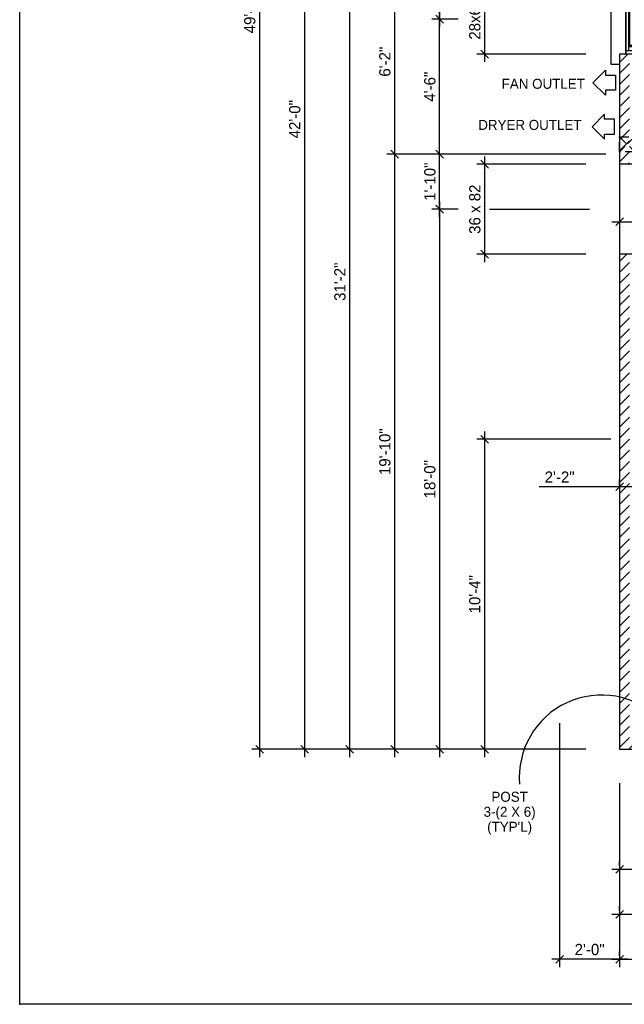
# Model space of a CAD drawing. Header units: inches. Extents: x 0 to 1104, y 0 to 816.
# Tile 1 of 10: x 0 to 242, y 0 to 394. Entities that reach past the tile are written whole.
import ezdxf
from ezdxf.enums import TextEntityAlignment as Align

# ---------------------------------------------------------------- set-up
doc = ezdxf.new("R2010")
doc.units = ezdxf.units.IN
doc.header["$LTSCALE"] = 30
doc.header["$MEASUREMENT"] = 0
doc.linetypes.add('HIDDEN2', pattern=[0.1875, 0.125, -0.0625])
doc.layers.get('0').update_dxf_attribs({"color": 2, "linetype": 'CONTINUOUS'})
doc.layers.get('DEFPOINTS').update_dxf_attribs({"linetype": 'CONTINUOUS'})
for name, color, linetype in [('01-Walls', 1, 'CONTINUOUS'), ('02-Windows', 7, 'CONTINUOUS'), ('ARC', 9, 'CONTINUOUS'), ('BASE2', 1, 'CONTINUOUS'), ('MEASURES', 6, 'CONTINUOUS')]:
    doc.layers.add(name, color=color, linetype=linetype)
doc.styles.get("Standard").update_dxf_attribs({"font": 'stylu.ttf'})
doc.dimstyles.get("Standard").update_dxf_attribs({"dimscale": 25, "dimtxt": 0.18, "dimasz": 0.125, "dimexe": 0.125, "dimexo": 0.0625, "dimgap": 0.0625, "dimtad": 1, "dimdec": 4, "dimzin": 3, "dimdsep": 46, "dimlunit": 4, "dimtxsty": 'Standard', "dimblk1": 'OBLIQUE', "dimblk2": 'OBLIQUE', "dimsah": 1, "dimtsz": 0.0625, "dimcen": 0.0625, "dimdle": 0.125, "dimadec": 0, "dimazin": 0, "dimtfac": 1, "dimtdec": 4, "dimtix": 1, "dimtmove": 0, "dimatfit": 2, "dimldrblk": 'OBLIQUE', "dimfxl": 1, "dimtolj": 1, "dimtzin": 0, "dimarcsym": 0})
doc.dimstyles.new('STANDARD$0', dxfattribs={"dimscale": 25, "dimtxt": 0.18, "dimasz": 0.125, "dimexe": 0.125, "dimexo": 0.0625, "dimgap": 0.0625, "dimtad": 1, "dimdec": 0, "dimzin": 3, "dimdsep": 46, "dimlunit": 4, "dimtxsty": 'Standard', "dimblk1": 'OBLIQUE', "dimblk2": 'OBLIQUE', "dimsah": 1, "dimtsz": 0.0625, "dimcen": 0.0625, "dimdle": 0.125, "dimadec": 0, "dimazin": 0, "dimtfac": 1, "dimtdec": 4, "dimtix": 1, "dimtmove": 0, "dimatfit": 2, "dimldrblk": 'OBLIQUE', "dimfxl": 1, "dimtolj": 1, "dimtzin": 0, "dimarcsym": 0})
pattern_1 = [(45, (0, -18), (-2.209709, 2.209709), [])]

# ---------------------------------------------------------------- blocks, each defined once
blk = doc.blocks.new('B28B')
at = {"layer": '01-Walls'}
for p, q in [((-14, 0), (-14, 10)), ((14, 0), (14, 10))]:
    blk.add_line(p, q, dxfattribs=at)
at = {"layer": '02-Windows'}
for p, q in [((-18, 10), (-18, 13.5)), ((-18, 13.5), (18, 13.5)), ((18, 13.5), (18, 10)), ((-14, 7.5), (13.96, 7.5)), ((14, 7.5), (-14, 7.5)), ((-12.53, -0.01), (-12.53, 7.5)), ((-12.53, 6.49), (12.48, 6.49)), ((-11, 6.49), (-11, 0.98)), ((10.96, 5.97), (-11, 5.97)), ((-11, 4.24), (10.96, 4.24)), ((-10.77, 4.24), (-10.77, 3.21)), ((10.68, 4.03), (-10.77, 4.03)), ((-10.52, 4.03), (-10.52, 3.42)), ((-10.5, 5.97), (-10.5, 4.24)), ((10.43, 5.97), (10.43, 4.24)), ((10.44, 4.03), (10.44, 3.42)), ((10.68, 4.24), (10.68, 3.21)), ((10.96, 6.49), (10.96, 0.98)), ((12.48, 7.5), (12.48, -0.01)), ((-12.53, 0.98), (12.48, 0.98)), ((10.43, 3.21), (-11, 3.21)), ((9.54, 1.47), (-11, 1.47)), ((10.68, 3.42), (-10.77, 3.42)), ((-10.5, 3.21), (-10.5, 1.47)), ((10.96, 3.21), (9.08, 0.48)), ((9.08, 0.48), (9.29, 0.35)), ((9.29, 0.35), (10.28, 1.79)), ((9.84, 2.11), (9.52, 1.65)), ((9.52, 1.65), (9.77, 1.48)), ((9.54, 1.47), (10.96, 1.47)), ((9.84, 2.11), (10.66, 3.2)), ((10.28, 1.79), (10.08, 1.93)), ((10.43, 3.21), (10.43, 1.47)), ((10.43, 3.21), (10.96, 3.21)), ((13.96, -0.01), (-14, -0.01))]:
    blk.add_line(p, q, dxfattribs=at)
for points in [[(-10.77, 4.03), (-10.52, 4.03), (-10.77, 3.42), (-10.52, 3.42)], [(10.44, 4.03), (10.68, 4.03), (10.44, 3.42), (10.68, 3.42)], [(10.08, 1.93), (10.28, 1.79), (9.08, 0.48), (9.29, 0.35)], [(10.66, 3.2), (10.96, 3.21), (9.52, 1.65), (9.77, 1.48)]]:
    blk.add_solid(points, dxfattribs=at)
blk = doc.blocks.new('*X24')
at = {"color": 0}
for p, q in [((376.5625, 665.625), (376.5625, 665.625)), ((377.34375, 667.1875), (377.34375, 667.1875)), ((378.125, 665.625), (378.125, 665.625)), ((378.90625, 667.1875), (378.90625, 667.1875)), ((379.6875, 665.625), (379.6875, 665.625)), ((380.46875, 667.1875), (380.46875, 667.1875)), ((381.25, 665.625), (381.25, 665.625)), ((376.5625, 662.5), (376.5625, 662.5)), ((377.34375, 664.0625), (377.34375, 664.0625)), ((378.125, 662.5), (378.125, 662.5)), ((378.90625, 664.0625), (378.90625, 664.0625)), ((379.6875, 662.5), (379.6875, 662.5)), ((380.46875, 664.0625), (380.46875, 664.0625)), ((381.25, 662.5), (381.25, 662.5))]:
    blk.add_line(p, q, dxfattribs=at)
blk = doc.blocks.new('*D71')
at = {"layer": 'DEFPOINTS', "color": 0}
for p in [(395, 344.49), (240, 326), (395, 313)]:
    blk.add_point(p, dxfattribs=at)
at = {"layer": 'MEASURES', "color": 0, "lineweight": -2}
for p, q in [((395, 342.92), (395, 309.88)), ((240, 324.44), (240, 309.88)), ((236.88, 313), (398.12, 313)), ((238.44, 311.44), (241.56, 314.56)), ((393.44, 311.44), (396.56, 314.56))]:
    blk.add_line(p, q, dxfattribs=at)
at = {"layer": 'MEASURES', "color": 0, "insert": (317.5, 316.86), "char_height": 4.5, "attachment_point": 5}
blk.add_mtext('\\A1;12\'-11"', dxfattribs=at)
blk = doc.blocks.new('_OBLIQUE')
at = {"color": 0, "linetype": 'ByBlock'}
blk.add_line((-0.5, -0.5), (0.5, 0.5), dxfattribs=at)
blk = doc.blocks.new('*D68')
at = {"layer": 'DEFPOINTS', "color": 0}
for p in [(322, 68), (240, 54), (322, 54)]:
    blk.add_point(p, dxfattribs=at)
at = {"layer": 'MEASURES', "color": 0, "lineweight": -2}
for p, q in [((322, 66.44), (322, 50.88)), ((238.44, 52.44), (241.56, 55.56)), ((240, 55.56), (240, 57.12)), ((320.44, 52.44), (323.56, 55.56)), ((236.88, 54), (325.12, 54))]:
    blk.add_line(p, q, dxfattribs=at)
at = {"layer": 'MEASURES', "color": 0, "insert": (281, 57.91), "char_height": 4.5, "attachment_point": 5}
blk.add_mtext('\\A1;6\'-10"', dxfattribs=at)
blk = doc.blocks.new('*D64')
at = {"layer": 'DEFPOINTS', "color": 0}
for p in [(528, 90), (240, 36), (528, 36)]:
    blk.add_point(p, dxfattribs=at)
at = {"layer": 'MEASURES', "color": 0, "lineweight": -2}
for p, q in [((528, 88.44), (528, 32.88)), ((236.88, 36), (531.12, 36)), ((238.44, 34.44), (241.56, 37.56)), ((240, 37.56), (240, 39.12)), ((526.44, 34.44), (529.56, 37.56))]:
    blk.add_line(p, q, dxfattribs=at)
at = {"layer": 'MEASURES', "color": 0, "insert": (384, 39.93), "char_height": 4.5, "attachment_point": 5}
blk.add_mtext('\\A1;24\'-0"', dxfattribs=at)
blk = doc.blocks.new('*D51')
at = {"layer": 'DEFPOINTS', "color": 0}
for p in [(165, 414), (168, 394), (177, 394)]:
    blk.add_point(p, dxfattribs=at)
at = {"layer": 'MEASURES', "color": 0, "lineweight": -2}
for p, q in [((169.56, 412.44), (166.44, 415.56)), ((166.56, 414), (171.12, 414)), ((168, 417.12), (168, 390.88)), ((175.44, 394), (164.88, 394)), ((169.56, 392.44), (166.44, 395.56))]:
    blk.add_line(p, q, dxfattribs=at)
at = {"layer": 'MEASURES', "color": 0, "insert": (164.11, 404), "char_height": 4.5, "attachment_point": 5, "rotation": 90}
blk.add_mtext('\\A1;1\'-8"', dxfattribs=at)
blk = doc.blocks.new('*D30')
at = {"layer": 'DEFPOINTS', "color": 0}
for p in [(168, 340), (171, 340), (171, 318)]:
    blk.add_point(p, dxfattribs=at)
at = {"layer": 'MEASURES', "color": 0, "lineweight": -2}
for p, q in [((168, 314.88), (168, 343.12)), ((169.44, 340), (164.88, 340)), ((169.56, 338.44), (166.44, 341.56)), ((169.56, 316.44), (166.44, 319.56)), ((169.44, 318), (164.88, 318))]:
    blk.add_line(p, q, dxfattribs=at)
at = {"layer": 'MEASURES', "color": 0, "insert": (164.11, 329), "char_height": 4.5, "attachment_point": 5, "rotation": 90}
blk.add_mtext('\\A1;1\'-10"', dxfattribs=at)
blk = doc.blocks.new('*D31')
at = {"layer": 'DEFPOINTS', "color": 0}
for p in [(168, 394), (172, 394), (172, 340)]:
    blk.add_point(p, dxfattribs=at)
at = {"layer": 'MEASURES', "color": 0, "lineweight": -2}
for p, q in [((170.44, 394), (164.88, 394)), ((169.56, 392.44), (166.44, 395.56)), ((168, 336.88), (168, 397.12)), ((170.44, 340), (164.88, 340)), ((169.56, 338.44), (166.44, 341.56))]:
    blk.add_line(p, q, dxfattribs=at)
at = {"layer": 'MEASURES', "color": 0, "insert": (164.09, 367), "char_height": 4.5, "attachment_point": 5, "rotation": 90}
blk.add_mtext('\\A1;4\'-6"', dxfattribs=at)
blk = doc.blocks.new('*D63')
at = {"layer": 'DEFPOINTS', "color": 0}
for p in [(177, 318), (168, 102), (168, 102)]:
    blk.add_point(p, dxfattribs=at)
at = {"layer": 'MEASURES', "color": 0, "lineweight": -2}
for p, q in [((169.56, 316.44), (166.44, 319.56)), ((168, 321.12), (168, 98.88)), ((175.44, 318), (164.88, 318)), ((169.56, 100.44), (166.44, 103.56)), ((166.44, 102), (164.88, 102))]:
    blk.add_line(p, q, dxfattribs=at)
at = {"layer": 'MEASURES', "color": 0, "insert": (164.09, 210), "char_height": 4.5, "attachment_point": 5, "rotation": 90}
blk.add_mtext('\\A1;18\'-0"', dxfattribs=at)
blk = doc.blocks.new('*D26')
at = {"layer": 'DEFPOINTS', "color": 0}
for p in [(236, 414), (150, 340), (236, 340)]:
    blk.add_point(p, dxfattribs=at)
at = {"layer": 'MEASURES', "color": 0, "lineweight": -2}
for p, q in [((234.44, 414), (146.88, 414)), ((151.56, 412.44), (148.44, 415.56)), ((150, 417.12), (150, 336.88)), ((234.44, 340), (146.88, 340)), ((151.56, 338.44), (148.44, 341.56))]:
    blk.add_line(p, q, dxfattribs=at)
at = {"layer": 'MEASURES', "color": 0, "insert": (146.1, 377), "char_height": 4.5, "attachment_point": 5, "rotation": 90}
blk.add_mtext('\\A1;6\'-2"', dxfattribs=at)
blk = doc.blocks.new('*D62')
at = {"layer": 'DEFPOINTS', "color": 0}
for p in [(228, 336), (186, 300), (228, 300)]:
    blk.add_point(p, dxfattribs=at)
at = {"layer": 'MEASURES', "color": 0, "lineweight": -2}
for p, q in [((186, 339.12), (186, 296.88)), ((226.44, 336), (182.88, 336)), ((187.56, 334.44), (184.44, 337.56)), ((226.44, 300), (182.88, 300)), ((187.56, 298.44), (184.44, 301.56))]:
    blk.add_line(p, q, dxfattribs=at)
at = {"layer": 'MEASURES', "color": 0, "insert": (182.1, 318), "char_height": 4.5, "attachment_point": 5, "rotation": 90}
blk.add_mtext('\\A1;36 x 82', dxfattribs=at)
blk = doc.blocks.new('*D61')
at = {"layer": 'DEFPOINTS', "color": 0}
for p in [(238, 226), (186, 102), (186, 102)]:
    blk.add_point(p, dxfattribs=at)
at = {"layer": 'MEASURES', "color": 0, "lineweight": -2}
for p, q in [((186, 229.12), (186, 98.88)), ((236.44, 226), (182.88, 226)), ((187.56, 224.44), (184.44, 227.56)), ((187.56, 100.44), (184.44, 103.56)), ((184.44, 102), (182.88, 102))]:
    blk.add_line(p, q, dxfattribs=at)
at = {"layer": 'MEASURES', "color": 0, "insert": (182.07, 164), "char_height": 4.5, "attachment_point": 5, "rotation": 90}
blk.add_mtext('\\A1;10\'-4"', dxfattribs=at)
blk = doc.blocks.new('*D27')
at = {"layer": 'DEFPOINTS', "color": 0}
for p in [(236, 340), (150, 102), (153, 102)]:
    blk.add_point(p, dxfattribs=at)
at = {"layer": 'MEASURES', "color": 0, "lineweight": -2}
for p, q in [((150, 343.12), (150, 98.88)), ((234.44, 340), (146.88, 340)), ((151.56, 338.44), (148.44, 341.56)), ((151.56, 100.44), (148.44, 103.56)), ((151.44, 102), (146.88, 102))]:
    blk.add_line(p, q, dxfattribs=at)
at = {"layer": 'MEASURES', "color": 0, "insert": (146.1, 221), "char_height": 4.5, "attachment_point": 5, "rotation": 90}
blk.add_mtext('\\A1;19\'-10"', dxfattribs=at)
blk = doc.blocks.new('*D60')
at = {"layer": 'DEFPOINTS', "color": 0}
for p in [(216, 114), (216, 18), (240, 18)]:
    blk.add_point(p, dxfattribs=at)
at = {"layer": 'MEASURES', "color": 0, "lineweight": -2}
for p, q in [((216, 112.44), (216, 14.88)), ((240, 19.56), (240, 21.12)), ((243.12, 18), (212.88, 18)), ((214.44, 16.44), (217.56, 19.56)), ((238.44, 16.44), (241.56, 19.56))]:
    blk.add_line(p, q, dxfattribs=at)
at = {"layer": 'MEASURES', "color": 0, "insert": (228, 21.89), "char_height": 4.5, "attachment_point": 5}
blk.add_mtext('\\A1;2\'-0"', dxfattribs=at)
blk = doc.blocks.new('*D59')
at = {"layer": 'DEFPOINTS', "color": 0}
for p in [(228, 408), (186, 380), (228, 380)]:
    blk.add_point(p, dxfattribs=at)
at = {"layer": 'MEASURES', "color": 0, "lineweight": -2}
for p, q in [((187.56, 406.44), (184.44, 409.56)), ((186, 411.12), (186, 376.88)), ((226.44, 408), (182.88, 408)), ((226.44, 380), (182.88, 380)), ((187.56, 378.44), (184.44, 381.56))]:
    blk.add_line(p, q, dxfattribs=at)
at = {"layer": 'MEASURES', "color": 0, "insert": (182.09, 394), "char_height": 4.5, "attachment_point": 5, "rotation": 90}
blk.add_mtext('\\A1;28x60', dxfattribs=at)
blk = doc.blocks.new('*D32')
at = {"layer": 'DEFPOINTS', "color": 0}
for p in [(240, 206), (266, 207), (266, 206)]:
    blk.add_point(p, dxfattribs=at)
at = {"layer": 'MEASURES', "color": 0, "lineweight": -2}
for p, q in [((240, 207.56), (240, 210.12)), ((266, 207.56), (266, 210.12)), ((240, 207), (207.84, 207)), ((266, 207), (236.88, 207)), ((238.44, 205.44), (241.56, 208.56)), ((264.44, 205.44), (267.56, 208.56))]:
    blk.add_line(p, q, dxfattribs=at)
at = {"layer": 'MEASURES', "color": 0, "insert": (216, 210.86), "char_height": 4.5, "attachment_point": 5}
blk.add_mtext('\\A1;2\'-2"', dxfattribs=at)
blk = doc.blocks.new('*D54')
at = {"layer": 'DEFPOINTS', "color": 0}
for p in [(114, 606), (114, 102), (114, 102)]:
    blk.add_point(p, dxfattribs=at)
at = {"layer": 'MEASURES', "color": 0, "lineweight": -2}
for p, q in [((115.56, 604.44), (112.44, 607.56)), ((114, 609.12), (114, 98.88)), ((115.56, 606), (117.13, 606)), ((115.56, 100.44), (112.44, 103.56)), ((112.44, 102), (110.88, 102))]:
    blk.add_line(p, q, dxfattribs=at)
at = {"layer": 'MEASURES', "color": 0, "insert": (110.07, 354), "char_height": 4.5, "attachment_point": 5, "rotation": 90}
blk.add_mtext('\\A1;42\'-0"', dxfattribs=at)
blk = doc.blocks.new('*D53')
at = {"layer": 'DEFPOINTS', "color": 0}
for p in [(204, 476), (132, 102), (228, 102)]:
    blk.add_point(p, dxfattribs=at)
at = {"layer": 'MEASURES', "color": 0, "lineweight": -2}
for p, q in [((133.56, 474.44), (130.44, 477.56)), ((132, 479.12), (132, 98.88)), ((202.44, 476), (128.88, 476)), ((133.56, 100.44), (130.44, 103.56)), ((226.44, 102), (128.88, 102))]:
    blk.add_line(p, q, dxfattribs=at)
at = {"layer": 'MEASURES', "color": 0, "insert": (128.11, 289), "char_height": 4.5, "attachment_point": 5, "rotation": 90}
blk.add_mtext('\\A1;31\'-2"', dxfattribs=at)
blk = doc.blocks.new('*D52')
at = {"layer": 'DEFPOINTS', "color": 0}
for p in [(288, 690), (96, 102), (228, 102)]:
    blk.add_point(p, dxfattribs=at)
at = {"layer": 'MEASURES', "color": 0, "lineweight": -2}
for p, q in [((96, 693.13), (96, 98.88)), ((286.44, 690), (92.88, 690)), ((97.56, 688.44), (94.44, 691.56)), ((97.56, 100.44), (94.44, 103.56)), ((226.44, 102), (92.88, 102))]:
    blk.add_line(p, q, dxfattribs=at)
at = {"layer": 'MEASURES', "color": 0, "insert": (92.07, 396), "char_height": 4.5, "attachment_point": 5, "rotation": 90}
blk.add_mtext('\\A1;49\'-0"', dxfattribs=at)
blk = doc.blocks.new('*D35')
at = {"layer": 'DEFPOINTS', "color": 0}
for p in [(768, 162), (240, 90), (768, 18)]:
    blk.add_point(p, dxfattribs=at)
at = {"layer": 'MEASURES', "color": 0, "lineweight": -2}
for p, q in [((768, 160.44), (768, 14.88)), ((240, 88.44), (240, 14.88)), ((236.88, 18), (771.12, 18)), ((238.44, 16.44), (241.56, 19.56)), ((766.44, 16.44), (769.56, 19.56))]:
    blk.add_line(p, q, dxfattribs=at)
at = {"layer": 'MEASURES', "color": 0, "insert": (504, 21.93), "char_height": 4.5, "attachment_point": 5}
blk.add_mtext('\\A1;44\'-0"', dxfattribs=at)

msp = doc.modelspace()

# ---------------------------------------------------------------- hatches: boundary and pattern name
at = {"layer": 'MEASURES'}
h = msp.add_hatch(dxfattribs=at)
h.set_pattern_fill('ANSI31', color=256, scale=25, style=0)
h.set_pattern_definition(pattern_1)
h.paths.add_polyline_path([(244, 380), (240, 380), (240, 336), (244, 336)])
h.paths.add_polyline_path([(244, 480), (220, 480), (220, 521.09178, 0.036701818), (216, 522.40566), (216, 476), (240, 476), (240, 408), (244, 408)])
h.paths.add_polyline_path([(244, 602), (270, 602), (270, 606), (240, 606), (240, 536), (216, 536), (216, 522.40566, -0.036701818), (220, 521.09178), (220, 532), (244, 532)])
h.paths.add_polyline_path([(404.47802, 614.01177), (400.90031, 615.80062), (396, 606), (366, 606), (366, 602), (398.47214, 602)])
h.paths.add_polyline_path([(612, 606), (576, 606), (568.39627, 621.20746), (564.83214, 619.39145), (573.52786, 602), (576, 602), (612, 602)])
h.paths.add_polyline_path([(720, 606), (684, 606), (684, 602), (716, 602), (716, 582), (720, 582)])
h = msp.add_hatch(dxfattribs=at)
h.set_pattern_fill('ANSI31', color=256, scale=25, style=0)
h.set_pattern_definition(pattern_1)
h.paths.add_polyline_path([(244, 300), (240, 300), (240, 122.87253, -0.031793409), (244, 121.68963)])
h.paths.add_polyline_path([(266, 102), (266, 106), (244, 106), (244, 121.68963, 0.031793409), (240, 122.87253), (240, 102)])

# ---------------------------------------------------------------- linework, layer by layer
at = {"layer": '01-Walls'}
for p, q in [((240, 380), (240, 336)), ((250, 336), (240, 336)), ((250, 300), (240, 300)), ((240, 300), (240, 102)), ((240, 102), (266, 102))]:
    msp.add_line(p, q, dxfattribs=at)
at = {"layer": '02-Windows'}
msp.add_line((240, 336), (240, 300), dxfattribs=at)
msp.add_point((0, 0), dxfattribs=at)
at = {"layer": 'BASE2', "color": 3, "linetype": 'HIDDEN2'}
for p, q in [((240, 347), (246, 341)), ((246, 347), (240, 341))]:
    msp.add_line(p, q, dxfattribs=at)
at = {"layer": 'BASE2'}
for points in [[(234.31747, 365.59044), (234.31747, 363.59044), (229.31747, 368.59044), (234.31747, 373.59044), (234.31747, 371.59044), (238.31747, 371.59044), (238.31747, 365.59044)], [(229, 351), (234, 346), (234, 348), (238, 348), (238, 354), (234, 354), (234, 356)]]:
    msp.add_lwpolyline(points, close=True, dxfattribs=at)
at = {"layer": 'BASE2', "color": 3, "linetype": 'HIDDEN2'}
msp.add_lwpolyline([(240, 347), (246, 347), (246, 341), (240, 341)], close=True, dxfattribs=at)
at = {"layer": 'DEFPOINTS'}
msp.add_lwpolyline([(0, 0), (0, 816), (1104, 816), (1104, 0)], close=True, dxfattribs=at)
at = {"layer": 'MEASURES'}
msp.add_line((188, 318), (228, 318), dxfattribs=at)
msp.add_arc((232.70794, 90.85981), 32.83273, 44.8125994, 184.9969382, dxfattribs=at)

# ---------------------------------------------------------------- block references
at = {"layer": '02-Windows', "xscale": -1, "rotation": 90}
msp.add_blockref('B28B', (250, 394), dxfattribs=at)
at = {"layer": 'BASE2', "color": 3}
msp.add_blockref('*X24', (-136, -321), dxfattribs=at)

# ---------------------------------------------------------------- texts
at = {"layer": 'ARC'}
for s, p in [('FAN OUTLET', (209.46152, 366.16507)), ('DRYER OUTLET', (204.10158, 349.71724)), ('POST', (196, 81)), ("(TYP'L)", (196, 69))]:
    msp.add_text(s, height=4, dxfattribs=at).set_placement(p, align=Align.CENTER)
at = {"layer": 'MEASURES'}
msp.add_text('3-(2 X 6)', height=4, dxfattribs=at).set_placement((196, 75), align=Align.CENTER)

# ---------------------------------------------------------------- dimensions: what is measured, and where the dimension line sits
for base, p1, p2, angle, dimstyle, picture, middle in [((96, 102), (288, 690), (228, 102), 270, 'Standard', '*D52', (92.07055, 396)), ((114, 102), (114, 606), (114, 102), 270, 'Standard', '*D54', (110.07055, 354)), ((132, 102), (204, 476), (228, 102), 270, 'Standard', '*D53', (128.10679, 289)), ((150, 340), (236, 414), (236, 340), 270, 'Standard', '*D26', (146.1035, 377)), ((168, 394), (165, 414), (177, 394), 270, 'Standard', '*D51', (164.11008, 404)), ((168, 394), (172, 340), (172, 394), 90, 'STANDARD$0', '*D31', (164.08702, 367)), ((150, 102), (236, 340), (153, 102), 270, 'Standard', '*D27', (146.09691, 221)), ((168, 340), (171, 318), (171, 340), 90, 'STANDARD$0', '*D30', (164.10679, 329)), ((168, 102), (177, 318), (168, 102), 270, 'Standard', '*D63', (164.09361, 210)), ((186, 102), (238, 226), (186, 102), 270, 'Standard', '*D61', (182.07055, 164))]:
    dim = msp.add_linear_dim(base=base, p1=p1, p2=p2, angle=angle, dimstyle=dimstyle, dxfattribs=at)
    dim.commit()
    dim.dimension.update_dxf_attribs({"geometry": picture, "text_midpoint": middle})
for base, p1, p2, text, picture, middle in [((186, 380), (228, 408), (228, 380), '28x60', '*D59', (182.08702, 394)), ((186, 300), (228, 336), (228, 300), '36 x 82', '*D62', (182.1035, 318))]:
    dim = msp.add_linear_dim(base=base, p1=p1, p2=p2, angle=270, text=text, dimstyle='Standard', dxfattribs=at)
    dim.commit()
    dim.dimension.update_dxf_attribs({"geometry": picture, "text_midpoint": middle})
for base, p1, p2, picture, middle in [((395, 313), (240, 326), (395, 344.48623), '*D71', (317.5, 316.85697)), ((768, 18), (240, 90), (768, 162), '*D35', (504, 21.92945)), ((216, 18), (240, 18), (216, 114), '*D60', (228, 21.89321)), ((528, 36), (240, 36), (528, 90), '*D64', (384, 39.92945)), ((322, 54), (240, 54), (322, 68), '*D68', (281, 57.91298))]:
    dim = msp.add_linear_dim(base=base, p1=p1, p2=p2, dimstyle='Standard', dxfattribs=at)
    dim.commit()
    dim.dimension.update_dxf_attribs({"geometry": picture, "text_midpoint": middle})
dim = msp.add_linear_dim(base=(266, 207), p1=(240, 206), p2=(266, 206), dimstyle='STANDARD$0', dxfattribs=at)
dim.commit()
dim.dimension.update_dxf_attribs({"geometry": '*D32', "text_midpoint": (216, 207), "dimtype": 128})

doc.saveas('drawing.dxf')
